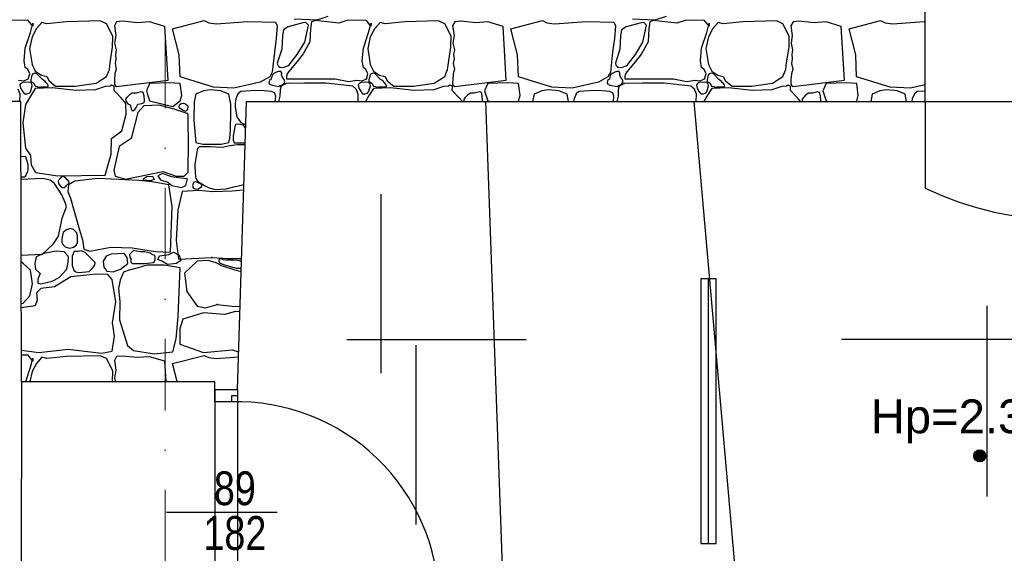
# Model space of a CAD drawing. Header units: millimetres. Extents: x 77315 to 1043159, y -108895 to -47794.
# Tile 59 of 87: x 101322 to 105689, y -95963 to -93595. Entities that reach past the tile are written whole.
import ezdxf

# ---------------------------------------------------------------- set-up
doc = ezdxf.new("R2010")
doc.units = ezdxf.units.MM
doc.header["$MEASUREMENT"] = 0
doc.linetypes.add('Dot & Dashed', pattern=[670.277762, 317.5, -176.388889, 0, -176.388874])
for name, color, linetype in [('_HATCH', 7, 'Continuous'), ('A-DRZWI', 7, 'Continuous'), ('A-WYSOKOSCI', 7, 'Continuous'), ('detalokna', 7, 'Continuous'), ('DRZWI', 7, 'Continuous'), ('Nowe_Interior - Lamp', 7, 'Continuous'), ('opisy inne', 7, 'Continuous'), ('podciagi', 7, 'Continuous'), ('Structural - Bearing', 7, 'Continuous'), ('Structural - Grid', 7, 'Continuous')]:
    doc.layers.add(name, color=color, linetype=linetype)
doc.styles.add('STYL_AUTOMATYCZNY_1', font='arial.ttf')
doc.styles.add('STYL_AUTOMATYCZNY_3', font='arial.ttf', dxfattribs={"width": 0.8})

# ---------------------------------------------------------------- blocks, each defined once
blk = doc.blocks.new('*X19')
at = {"layer": '_HATCH'}
for p, q in [((102688.9, -93580.1), (102638.9, -93596.6)), ((104188.9, -93580.1), (104138.9, -93596.6)), ((101359.4, -93597.8), (101277.6, -93596.6)), ((101379.6, -93623.8), (101359.4, -93597.8)), ((101368.9, -93650.7), (101380, -93610.6)), ((101380, -93610.6), (101379.6, -93623.8)), ((101420, -93606.9), (101396.1, -93634.2)), ((101442.3, -93613.1), (101420, -93606.9)), ((101529.4, -93603.6), (101442.3, -93613.1)), ((101678.9, -93599.9), (101529.4, -93603.6)), ((101706.5, -93613.1), (101678.9, -93599.9)), ((101735, -93667.6), (101706.5, -93613.1)), ((101751.5, -93604), (101741.5, -93621.5)), ((101741.5, -93621.5), (101748.2, -93664.9)), ((101777.5, -93601.5), (101751.5, -93604)), ((101844.8, -93608.6), (101777.5, -93601.5)), ((101897.7, -93604.4), (101844.8, -93608.6)), ((101965.2, -93624.7), (101897.7, -93604.4)), ((101979.6, -93862.4), (101965.2, -93624.7)), ((102000, -93635.1), (102139.9, -93598.7)), ((102139.9, -93598.7), (102160.1, -93608.2)), ((102160.1, -93608.2), (102193.4, -93613.1)), ((102193.4, -93613.1), (102333.4, -93602)), ((102333.4, -93602), (102456.8, -93605.7)), ((102456.8, -93605.7), (102463.4, -93622.2)), ((102463.4, -93622.2), (102459.7, -93677.9)), ((102511.7, -93626), (102491.1, -93639.9)), ((102577.8, -93608.2), (102511.7, -93626)), ((102638.9, -93596.6), (102539, -93592.5)), ((102590.2, -93606.5), (102577.8, -93608.2)), ((102585.7, -93694.9), (102601.9, -93618.9)), ((102601.9, -93618.9), (102590.2, -93606.5)), ((102615.8, -93604.4), (102611.3, -93634.6)), ((102633.2, -93597.8), (102615.8, -93604.4)), ((102683.5, -93604.4), (102633.2, -93597.8)), ((102736.4, -93609.4), (102683.5, -93604.4)), ((102777.6, -93596.6), (102736.4, -93609.4)), ((102859.4, -93597.8), (102777.6, -93596.6)), ((102879.6, -93623.8), (102859.4, -93597.8)), ((102868.9, -93650.7), (102880, -93610.6)), ((102880, -93610.6), (102879.6, -93623.8)), ((102920, -93606.9), (102896.1, -93634.2)), ((102942.3, -93613.1), (102920, -93606.9)), ((103029.4, -93603.6), (102942.3, -93613.1)), ((103178.9, -93599.9), (103029.4, -93603.6)), ((103206.5, -93613.1), (103178.9, -93599.9)), ((103235, -93667.6), (103206.5, -93613.1)), ((103251.5, -93604), (103241.5, -93621.5)), ((103241.5, -93621.5), (103248.2, -93664.9)), ((103277.5, -93601.5), (103251.5, -93604)), ((103344.8, -93608.6), (103277.5, -93601.5)), ((103397.7, -93604.4), (103344.8, -93608.6)), ((103465.2, -93624.7), (103397.7, -93604.4)), ((103479.6, -93862.4), (103465.2, -93624.7)), ((103500, -93635.1), (103639.9, -93598.7)), ((103639.9, -93598.7), (103660.1, -93608.2)), ((103660.1, -93608.2), (103693.4, -93613.1)), ((103693.4, -93613.1), (103833.4, -93602)), ((103833.4, -93602), (103956.8, -93605.7)), ((103956.8, -93605.7), (103963.4, -93622.2)), ((103963.4, -93622.2), (103959.7, -93677.9)), ((104011.7, -93626), (103991.1, -93639.9)), ((104077.8, -93608.2), (104011.7, -93626)), ((104138.9, -93596.6), (104039, -93592.5)), ((104090.2, -93606.5), (104077.8, -93608.2)), ((104085.7, -93694.9), (104101.9, -93618.9)), ((104101.9, -93618.9), (104090.2, -93606.5)), ((104115.8, -93604.4), (104111.3, -93634.6)), ((104133.2, -93597.8), (104115.8, -93604.4)), ((104183.5, -93604.4), (104133.2, -93597.8)), ((104236.4, -93609.4), (104183.5, -93604.4)), ((104277.6, -93596.6), (104236.4, -93609.4)), ((104359.4, -93597.8), (104277.6, -93596.6)), ((104379.6, -93623.8), (104359.4, -93597.8)), ((104368.9, -93650.7), (104380, -93610.6)), ((104380, -93610.6), (104379.6, -93623.8)), ((104420, -93606.9), (104396.1, -93634.2)), ((104442.3, -93613.1), (104420, -93606.9)), ((104529.4, -93603.6), (104442.3, -93613.1)), ((104678.9, -93599.9), (104529.4, -93603.6)), ((104706.5, -93613.1), (104678.9, -93599.9)), ((104735, -93667.6), (104706.5, -93613.1)), ((104751.5, -93604), (104741.5, -93621.5)), ((104741.5, -93621.5), (104748.2, -93664.9)), ((104777.5, -93601.5), (104751.5, -93604)), ((104844.8, -93608.6), (104777.5, -93601.5)), ((104897.7, -93604.4), (104844.8, -93608.6)), ((104965.2, -93624.7), (104897.7, -93604.4)), ((104979.6, -93862.4), (104965.2, -93624.7)), ((105000, -93635.1), (105139.9, -93598.7)), ((105139.9, -93598.7), (105160.1, -93608.2)), ((105160.1, -93608.2), (105193.4, -93613.1)), ((105193.4, -93613.1), (105333.4, -93602)), ((105333.4, -93602), (105337.3, -93602.1)), ((101346.2, -93720.9), (101368.9, -93650.7)), ((101376.3, -93670.1), (101365.1, -93721.7)), ((101396.1, -93634.2), (101376.3, -93670.1)), ((101733.8, -93717.1), (101735, -93667.6)), ((101748.2, -93664.9), (101742.7, -93699.1)), ((102029.5, -93750.8), (102000, -93635.1)), ((102487, -93665.1), (102483.7, -93725)), ((102491.1, -93639.9), (102487, -93665.1)), ((102611.3, -93634.6), (102608.8, -93693.2)), ((102846.2, -93720.9), (102868.9, -93650.7)), ((102876.3, -93670.1), (102865.1, -93721.7)), ((102896.1, -93634.2), (102876.3, -93670.1)), ((103233.8, -93717.1), (103235, -93667.6)), ((103248.2, -93664.9), (103242.7, -93699.1)), ((103529.5, -93750.8), (103500, -93635.1)), ((103987, -93665.1), (103983.7, -93725)), ((103991.1, -93639.9), (103987, -93665.1)), ((104111.3, -93634.6), (104108.8, -93693.2)), ((104346.2, -93720.9), (104368.9, -93650.7)), ((104376.3, -93670.1), (104365.1, -93721.7)), ((104396.1, -93634.2), (104376.3, -93670.1)), ((104733.8, -93717.1), (104735, -93667.6)), ((104748.2, -93664.9), (104742.7, -93699.1)), ((105029.5, -93750.8), (105000, -93635.1)), ((101742.7, -93699.1), (101749.4, -93728.3)), ((102459.7, -93677.9), (102451.4, -93739)), ((102552.2, -93749.8), (102585.7, -93694.9)), ((102608.8, -93693.2), (102578.7, -93746)), ((103242.7, -93699.1), (103249.4, -93728.3)), ((103959.7, -93677.9), (103951.4, -93739)), ((104052.2, -93749.8), (104085.7, -93694.9)), ((104108.8, -93693.2), (104078.7, -93746)), ((104742.7, -93699.1), (104749.4, -93728.3)), ((101341.2, -93777.4), (101346.2, -93720.9)), ((101365.1, -93721.7), (101376.7, -93793.9)), ((101723, -93786.1), (101733.8, -93717.1)), ((101749.4, -93728.3), (101746.1, -93748.5)), ((101746.1, -93748.5), (101748, -93768.3)), ((102033.3, -93847.6), (102029.5, -93750.8)), ((102451.4, -93739), (102442, -93827.4)), ((102483.7, -93725), (102463.7, -93787.3)), ((102517.2, -93794.7), (102552.2, -93749.8)), ((102578.7, -93746), (102552.2, -93780.7)), ((102841.2, -93777.4), (102846.2, -93720.9)), ((102865.1, -93721.7), (102876.7, -93793.9)), ((103223, -93786.1), (103233.8, -93717.1)), ((103249.4, -93728.3), (103246.1, -93748.5)), ((103246.1, -93748.5), (103248, -93768.3)), ((103533.3, -93847.6), (103529.5, -93750.8)), ((103951.4, -93739), (103942, -93827.4)), ((103983.7, -93725), (103963.7, -93787.3)), ((104017.2, -93794.7), (104052.2, -93749.8)), ((104078.7, -93746), (104052.2, -93780.7)), ((104341.2, -93777.4), (104346.2, -93720.9)), ((104365.1, -93721.7), (104376.7, -93793.9)), ((104723, -93786.1), (104733.8, -93717.1)), ((104749.4, -93728.3), (104746.1, -93748.5)), ((104746.1, -93748.5), (104748, -93768.3)), ((105033.3, -93847.6), (105029.5, -93750.8)), ((101345.7, -93806.3), (101341.2, -93777.4)), ((101376.7, -93793.9), (101390.7, -93822.8)), ((101719.7, -93815), (101723, -93786.1)), ((101748, -93768.3), (101744.4, -93789.1)), ((101744.4, -93789.1), (101750, -93814.4)), ((102463.7, -93787.3), (102465.9, -93796.2)), ((102465.9, -93796.2), (102469.3, -93799.7)), ((102469.3, -93799.7), (102473, -93804.7)), ((102494.5, -93805.1), (102510.7, -93799.4)), ((102510.7, -93799.4), (102517.2, -93794.7)), ((102552.2, -93780.7), (102513.9, -93825.3)), ((102845.7, -93806.3), (102841.2, -93777.4)), ((102876.7, -93793.9), (102890.7, -93822.8)), ((103219.7, -93815), (103223, -93786.1)), ((103248, -93768.3), (103244.4, -93789.1)), ((103244.4, -93789.1), (103250, -93814.4)), ((103963.7, -93787.3), (103965.9, -93796.2)), ((103965.9, -93796.2), (103969.3, -93799.7)), ((103969.3, -93799.7), (103973, -93804.7)), ((103994.5, -93805.1), (104010.7, -93799.4)), ((104010.7, -93799.4), (104017.2, -93794.7)), ((104052.2, -93780.7), (104013.9, -93825.3)), ((104345.7, -93806.3), (104341.2, -93777.4)), ((104376.7, -93793.9), (104390.7, -93822.8)), ((104719.7, -93815), (104723, -93786.1)), ((104748, -93768.3), (104744.4, -93789.1)), ((104744.4, -93789.1), (104750, -93814.4)), ((101357.3, -93815.4), (101345.7, -93806.3)), ((101366, -93834.4), (101357.3, -93815.4)), ((101359.4, -93857.1), (101366, -93834.4)), ((101375.6, -93841.4), (101370.4, -93862)), ((101379.3, -93835.2), (101375.6, -93841.4)), ((101389.4, -93831.7), (101379.3, -93835.2)), ((101398.1, -93834.3), (101389.4, -93831.7)), ((101390.7, -93822.8), (101417.6, -93840.6)), ((101422.4, -93859.9), (101398.1, -93834.3)), ((101417.6, -93840.6), (101442.3, -93847.2)), ((101706.5, -93847.2), (101719.7, -93815)), ((101744.2, -93835.1), (101742.4, -93860.3)), ((101750, -93814.4), (101744.2, -93835.1)), ((102442, -93827.4), (102430.8, -93848)), ((102441.1, -93840.6), (102437, -93858.6)), ((102448.9, -93833.3), (102441.1, -93840.6)), ((102460.7, -93828), (102448.9, -93833.3)), ((102469.4, -93824.3), (102460.7, -93828)), ((102480.4, -93824.5), (102469.4, -93824.3)), ((102473, -93804.7), (102477.7, -93805.6)), ((102477.7, -93805.6), (102486.9, -93807.3)), ((102483.9, -93832.6), (102480.4, -93824.5)), ((102483.3, -93840.6), (102483.9, -93832.6)), ((102486.2, -93848.8), (102483.3, -93840.6)), ((102486.9, -93807.3), (102494.5, -93805.1)), ((102506.4, -93837.8), (102505.5, -93848.3)), ((102513.9, -93825.3), (102506.4, -93837.8)), ((102857.3, -93815.4), (102845.7, -93806.3)), ((102866, -93834.4), (102857.3, -93815.4)), ((102859.4, -93857.1), (102866, -93834.4)), ((102875.6, -93841.4), (102870.4, -93862)), ((102879.3, -93835.2), (102875.6, -93841.4)), ((102889.4, -93831.7), (102879.3, -93835.2)), ((102898.1, -93834.3), (102889.4, -93831.7)), ((102890.7, -93822.8), (102917.6, -93840.6)), ((102922.4, -93859.9), (102898.1, -93834.3)), ((102917.6, -93840.6), (102942.3, -93847.2)), ((103206.5, -93847.2), (103219.7, -93815)), ((103244.2, -93835.1), (103242.4, -93860.3)), ((103250, -93814.4), (103244.2, -93835.1)), ((103942, -93827.4), (103930.8, -93848)), ((103941.1, -93840.6), (103937, -93858.6)), ((103948.9, -93833.3), (103941.1, -93840.6)), ((103960.7, -93828), (103948.9, -93833.3)), ((103969.4, -93824.3), (103960.7, -93828)), ((103980.4, -93824.5), (103969.4, -93824.3)), ((103973, -93804.7), (103977.7, -93805.6)), ((103977.7, -93805.6), (103986.9, -93807.3)), ((103983.9, -93832.6), (103980.4, -93824.5)), ((103983.3, -93840.6), (103983.9, -93832.6)), ((103986.2, -93848.8), (103983.3, -93840.6)), ((103986.9, -93807.3), (103994.5, -93805.1)), ((104006.4, -93837.8), (104005.5, -93848.3)), ((104013.9, -93825.3), (104006.4, -93837.8)), ((104357.3, -93815.4), (104345.7, -93806.3)), ((104366, -93834.4), (104357.3, -93815.4)), ((104359.4, -93857.1), (104366, -93834.4)), ((104375.6, -93841.4), (104370.4, -93862)), ((104379.3, -93835.2), (104375.6, -93841.4)), ((104389.4, -93831.7), (104379.3, -93835.2)), ((104398.1, -93834.3), (104389.4, -93831.7)), ((104390.7, -93822.8), (104417.6, -93840.6)), ((104422.4, -93859.9), (104398.1, -93834.3)), ((104417.6, -93840.6), (104442.3, -93847.2)), ((104706.5, -93847.2), (104719.7, -93815)), ((104744.2, -93835.1), (104742.4, -93860.3)), ((104750, -93814.4), (104744.2, -93835.1)), ((101316.4, -93863.3), (101340, -93865.7)), ((101327.3, -93877.4), (101322.7, -93884)), ((101322.7, -93884), (101325.6, -93898.2)), ((101335.8, -93874), (101327.3, -93877.4)), ((101356.8, -93871.8), (101335.8, -93874)), ((101340, -93865.7), (101359.4, -93857.1)), ((101369.3, -93874), (101356.8, -93871.8)), ((101375.3, -93879.6), (101369.3, -93874)), ((101369.3, -93915.3), (101376.8, -93888.7)), ((101370.4, -93862), (101370.7, -93867.1)), ((101370.7, -93867.1), (101373.9, -93869.9)), ((101373.9, -93869.9), (101384, -93876.1)), ((101376.8, -93888.7), (101375.3, -93879.6)), ((101384, -93876.1), (101390.5, -93889.4)), ((101427.5, -93863.7), (101422.4, -93859.9)), ((101434.7, -93868.3), (101427.5, -93863.7)), ((101437.2, -93872.9), (101434.7, -93868.3)), ((101442.4, -93877.3), (101437.2, -93872.9)), ((101442.3, -93847.2), (101451.8, -93866.6)), ((101446.1, -93882.6), (101442.4, -93877.3)), ((101448.2, -93887), (101446.1, -93882.6)), ((101448.3, -93890.3), (101448.2, -93887)), ((101451.8, -93866.6), (101481.1, -93889.3)), ((101567.8, -93890.1), (101660.3, -93875.7)), ((101660.3, -93875.7), (101706.5, -93847.2)), ((101730.3, -93885.3), (101722.9, -93889.1)), ((101740.9, -93889.8), (101730.3, -93885.3)), ((101742.4, -93860.3), (101741.5, -93878)), ((101741.5, -93878), (101744.4, -93887.3)), ((101744.4, -93887.3), (101751.5, -93890.9)), ((101751.5, -93890.9), (101979.6, -93862.4)), ((101897.7, -93878), (101883.3, -93909.6)), ((101986.6, -93874.6), (101897.7, -93878)), ((102033.9, -93878), (101986.6, -93874.6)), ((102181.6, -93894.2), (102033.3, -93847.6)), ((102040.6, -93931.7), (102033.9, -93878)), ((102388.3, -93871.5), (102272, -93898.6)), ((102430.8, -93848), (102388.3, -93871.5)), ((102429.1, -93865), (102426.8, -93876.1)), ((102426.8, -93876.1), (102430, -93881.3)), ((102437, -93858.6), (102429.1, -93865)), ((102430, -93881.3), (102432.2, -93882)), ((102432.2, -93882), (102436.7, -93884.3)), ((102436.7, -93884.3), (102441.1, -93884.7)), ((102441.1, -93884.7), (102470.8, -93891.3)), ((102470.8, -93891.3), (102477.4, -93886.5)), ((102480.8, -93888.9), (102476.1, -93905.4)), ((102477.4, -93886.5), (102483.3, -93884.7)), ((102503.5, -93877.4), (102480.8, -93888.9)), ((102483.3, -93884.7), (102492.5, -93879.8)), ((102494.9, -93860.4), (102486.2, -93848.8)), ((102492.5, -93879.8), (102495.4, -93875.5)), ((102497.4, -93870.7), (102494.9, -93860.4)), ((102495.4, -93875.5), (102497.4, -93870.7)), ((102515, -93876.8), (102503.5, -93877.4)), ((102505.5, -93848.3), (102505.4, -93856.4)), ((102505.4, -93856.4), (102509.7, -93857.1)), ((102509.7, -93857.1), (102721.1, -93856.7)), ((102520.5, -93877.7), (102515, -93876.8)), ((102584.4, -93876.1), (102520.5, -93877.7)), ((102679.8, -93875.7), (102584.4, -93876.1)), ((102798.7, -93888.9), (102679.8, -93875.7)), ((102721.1, -93856.7), (102780.9, -93868.2)), ((102780.9, -93868.2), (102816.4, -93863.3)), ((102814.6, -93902.9), (102798.7, -93888.9)), ((102816.4, -93863.3), (102840, -93865.7)), ((102827.3, -93877.4), (102822.7, -93884)), ((102822.7, -93884), (102825.6, -93898.2)), ((102835.8, -93874), (102827.3, -93877.4)), ((102856.8, -93871.8), (102835.8, -93874)), ((102840, -93865.7), (102859.4, -93857.1)), ((102869.3, -93874), (102856.8, -93871.8)), ((102875.3, -93879.6), (102869.3, -93874)), ((102869.3, -93915.3), (102876.8, -93888.7)), ((102870.4, -93862), (102870.7, -93867.1)), ((102870.7, -93867.1), (102873.9, -93869.9)), ((102873.9, -93869.9), (102884, -93876.1)), ((102876.8, -93888.7), (102875.3, -93879.6)), ((102884, -93876.1), (102890.5, -93889.4)), ((102927.5, -93863.7), (102922.4, -93859.9)), ((102934.7, -93868.3), (102927.5, -93863.7)), ((102937.2, -93872.9), (102934.7, -93868.3)), ((102942.4, -93877.3), (102937.2, -93872.9)), ((102942.3, -93847.2), (102951.8, -93866.6)), ((102946.1, -93882.6), (102942.4, -93877.3)), ((102948.2, -93887), (102946.1, -93882.6)), ((102948.3, -93890.3), (102948.2, -93887)), ((102951.8, -93866.6), (102981.1, -93889.3)), ((103067.8, -93890.1), (103160.3, -93875.7)), ((103160.3, -93875.7), (103206.5, -93847.2)), ((103230.3, -93885.3), (103222.9, -93889.1)), ((103240.9, -93889.8), (103230.3, -93885.3)), ((103242.4, -93860.3), (103241.5, -93878)), ((103241.5, -93878), (103244.4, -93887.3)), ((103244.4, -93887.3), (103251.5, -93890.9)), ((103251.5, -93890.9), (103479.6, -93862.4)), ((103397.7, -93878), (103383.3, -93909.6)), ((103486.6, -93874.6), (103397.7, -93878)), ((103533.9, -93878), (103486.6, -93874.6)), ((103681.6, -93894.2), (103533.3, -93847.6)), ((103540.6, -93931.7), (103533.9, -93878)), ((103888.3, -93871.5), (103772, -93898.6)), ((103930.8, -93848), (103888.3, -93871.5)), ((103929.1, -93865), (103926.8, -93876.1)), ((103926.8, -93876.1), (103930, -93881.3)), ((103937, -93858.6), (103929.1, -93865)), ((103930, -93881.3), (103932.2, -93882)), ((103932.2, -93882), (103936.7, -93884.3)), ((103936.7, -93884.3), (103941.1, -93884.7)), ((103941.1, -93884.7), (103970.8, -93891.3)), ((103970.8, -93891.3), (103977.4, -93886.5)), ((103980.8, -93888.9), (103976.1, -93905.4)), ((103977.4, -93886.5), (103983.3, -93884.7)), ((104003.5, -93877.4), (103980.8, -93888.9)), ((103983.3, -93884.7), (103992.5, -93879.8)), ((103994.9, -93860.4), (103986.2, -93848.8)), ((103992.5, -93879.8), (103995.4, -93875.5)), ((103997.4, -93870.7), (103994.9, -93860.4)), ((103995.4, -93875.5), (103997.4, -93870.7)), ((104015, -93876.8), (104003.5, -93877.4)), ((104005.5, -93848.3), (104005.4, -93856.4)), ((104005.4, -93856.4), (104009.7, -93857.1)), ((104009.7, -93857.1), (104221.1, -93856.7)), ((104020.5, -93877.7), (104015, -93876.8)), ((104084.4, -93876.1), (104020.5, -93877.7)), ((104179.8, -93875.7), (104084.4, -93876.1)), ((104298.7, -93888.9), (104179.8, -93875.7)), ((104221.1, -93856.7), (104280.9, -93868.2)), ((104280.9, -93868.2), (104316.4, -93863.3)), ((104314.6, -93902.9), (104298.7, -93888.9)), ((104316.4, -93863.3), (104340, -93865.7)), ((104327.3, -93877.4), (104322.7, -93884)), ((104322.7, -93884), (104325.6, -93898.2)), ((104335.8, -93874), (104327.3, -93877.4)), ((104356.8, -93871.8), (104335.8, -93874)), ((104340, -93865.7), (104359.4, -93857.1)), ((104369.3, -93874), (104356.8, -93871.8)), ((104375.3, -93879.6), (104369.3, -93874)), ((104369.3, -93915.3), (104376.8, -93888.7)), ((104370.4, -93862), (104370.7, -93867.1)), ((104370.7, -93867.1), (104373.9, -93869.9)), ((104373.9, -93869.9), (104384, -93876.1)), ((104376.8, -93888.7), (104375.3, -93879.6)), ((104384, -93876.1), (104390.5, -93889.4)), ((104427.5, -93863.7), (104422.4, -93859.9)), ((104434.7, -93868.3), (104427.5, -93863.7)), ((104437.2, -93872.9), (104434.7, -93868.3)), ((104442.4, -93877.3), (104437.2, -93872.9)), ((104442.3, -93847.2), (104451.8, -93866.6)), ((104446.1, -93882.6), (104442.4, -93877.3)), ((104448.2, -93887), (104446.1, -93882.6)), ((104448.3, -93890.3), (104448.2, -93887)), ((104451.8, -93866.6), (104481.1, -93889.3)), ((104567.8, -93890.1), (104660.3, -93875.7)), ((104660.3, -93875.7), (104706.5, -93847.2)), ((104730.3, -93885.3), (104722.9, -93889.1)), ((104740.9, -93889.8), (104730.3, -93885.3)), ((104742.4, -93860.3), (104741.5, -93878)), ((104741.5, -93878), (104744.4, -93887.3)), ((104744.4, -93887.3), (104751.5, -93890.9)), ((104751.5, -93890.9), (104979.6, -93862.4)), ((104897.7, -93878), (104883.3, -93909.6)), ((104986.6, -93874.6), (104897.7, -93878)), ((105033.9, -93878), (104986.6, -93874.6)), ((105181.6, -93894.2), (105033.3, -93847.6)), ((105040.6, -93931.7), (105033.9, -93878)), ((105337.3, -93883.4), (105272, -93898.6)), ((101323.1, -93924.6), (101314.6, -93902.9)), ((101322.2, -93958.2), (101323.1, -93924.6)), ((101325.6, -93898.2), (101335.8, -93915.3)), ((101335.8, -93915.3), (101342.6, -93923)), ((101342.6, -93923), (101353.4, -93924.1)), ((101353.4, -93924.1), (101363.5, -93920.9)), ((101363.5, -93920.9), (101369.3, -93915.3)), ((101390.7, -93900.4), (101369.3, -93934.7)), ((101390.5, -93889.4), (101399.8, -93891.4)), ((101465.9, -93896.3), (101390.7, -93900.4)), ((101399.8, -93891.4), (101405.4, -93893.6)), ((101405.4, -93893.6), (101413.6, -93893.1)), ((101413.6, -93893.1), (101445.9, -93892.2)), ((101445.9, -93892.2), (101448.3, -93890.3)), ((101570.7, -93908.3), (101465.9, -93896.3)), ((101481.1, -93889.3), (101567.8, -93890.1)), ((101657.8, -93905.4), (101570.7, -93908.3)), ((101701.2, -93890.5), (101657.8, -93905.4)), ((101722.9, -93889.1), (101701.2, -93890.5)), ((101740.4, -93908.3), (101740.9, -93889.8)), ((101770.9, -93940.9), (101740.4, -93908.3)), ((101808.5, -93928), (101797.3, -93939.2)), ((101820.6, -93920.3), (101808.5, -93928)), ((101828.4, -93920.2), (101820.6, -93920.3)), ((101837.8, -93921.1), (101828.4, -93920.2)), ((101860.2, -93915.3), (101837.8, -93921.1)), ((101869.5, -93918.4), (101860.2, -93915.3)), ((101873.2, -93932.3), (101869.5, -93918.4)), ((101874.7, -93955), (101873.2, -93932.3)), ((101883.3, -93909.6), (101897.7, -93954.7)), ((102033.9, -93954.7), (102040.6, -93931.7)), ((102102.8, -93925.6), (102095.6, -93959.1)), ((102136.7, -93909.7), (102102.8, -93925.6)), ((102167.1, -93906.2), (102136.7, -93909.7)), ((102213.4, -93910.7), (102167.1, -93906.2)), ((102272, -93898.6), (102181.6, -93894.2)), ((102249, -93925.6), (102213.4, -93910.7)), ((102257.7, -93970.1), (102249, -93925.6)), ((102289.5, -93923.5), (102280.3, -93946.2)), ((102301.9, -93913.7), (102289.5, -93923.5)), ((102346.8, -93910.7), (102301.9, -93913.7)), ((102389, -93909.3), (102346.8, -93910.7)), ((102437.7, -93913.7), (102389, -93909.3)), ((102452.2, -93919.1), (102437.7, -93913.7)), ((102457.4, -93934.5), (102452.2, -93919.1)), ((102476.1, -93905.4), (102475.6, -93934)), ((102823.1, -93924.6), (102814.6, -93902.9)), ((102822.2, -93958.2), (102823.1, -93924.6)), ((102825.6, -93898.2), (102835.8, -93915.3)), ((102835.8, -93915.3), (102842.6, -93923)), ((102842.6, -93923), (102853.4, -93924.1)), ((102853.4, -93924.1), (102863.5, -93920.9)), ((102863.5, -93920.9), (102869.3, -93915.3)), ((102890.7, -93900.4), (102869.3, -93934.7)), ((102890.5, -93889.4), (102899.8, -93891.4)), ((102965.9, -93896.3), (102890.7, -93900.4)), ((102899.8, -93891.4), (102905.4, -93893.6)), ((102905.4, -93893.6), (102913.6, -93893.1)), ((102913.6, -93893.1), (102945.9, -93892.2)), ((102945.9, -93892.2), (102948.3, -93890.3)), ((103070.7, -93908.3), (102965.9, -93896.3)), ((102981.1, -93889.3), (103067.8, -93890.1)), ((103157.8, -93905.4), (103070.7, -93908.3)), ((103201.2, -93890.5), (103157.8, -93905.4)), ((103222.9, -93889.1), (103201.2, -93890.5)), ((103240.4, -93908.3), (103240.9, -93889.8)), ((103270.9, -93940.9), (103240.4, -93908.3)), ((103308.5, -93928), (103297.3, -93939.2)), ((103320.6, -93920.3), (103308.5, -93928)), ((103328.4, -93920.2), (103320.6, -93920.3)), ((103337.8, -93921.1), (103328.4, -93920.2)), ((103360.2, -93915.3), (103337.8, -93921.1)), ((103369.5, -93918.4), (103360.2, -93915.3)), ((103373.2, -93932.3), (103369.5, -93918.4)), ((103374.7, -93955), (103373.2, -93932.3)), ((103383.3, -93909.6), (103397.7, -93954.7)), ((103533.9, -93954.7), (103540.6, -93931.7)), ((103602.8, -93925.6), (103595.8, -93958.2)), ((103636.7, -93909.7), (103602.8, -93925.6)), ((103667.1, -93906.2), (103636.7, -93909.7)), ((103713.4, -93910.7), (103667.1, -93906.2)), ((103772, -93898.6), (103681.6, -93894.2)), ((103749, -93925.6), (103713.4, -93910.7)), ((103755.4, -93958.2), (103749, -93925.6)), ((103789.5, -93923.5), (103780.3, -93946.2)), ((103801.9, -93913.7), (103789.5, -93923.5)), ((103846.8, -93910.7), (103801.9, -93913.7)), ((103889, -93909.3), (103846.8, -93910.7)), ((103937.7, -93913.7), (103889, -93909.3)), ((103952.2, -93919.1), (103937.7, -93913.7)), ((103957.4, -93934.5), (103952.2, -93919.1)), ((103976.1, -93905.4), (103975.6, -93934)), ((104323.1, -93924.6), (104314.6, -93902.9)), ((104322.2, -93958.2), (104323.1, -93924.6)), ((104325.6, -93898.2), (104335.8, -93915.3)), ((104335.8, -93915.3), (104342.6, -93923)), ((104342.6, -93923), (104353.4, -93924.1)), ((104353.4, -93924.1), (104363.5, -93920.9)), ((104363.5, -93920.9), (104369.3, -93915.3)), ((104390.7, -93900.4), (104369.3, -93934.7)), ((104390.5, -93889.4), (104399.8, -93891.4)), ((104465.9, -93896.3), (104390.7, -93900.4)), ((104399.8, -93891.4), (104405.4, -93893.6)), ((104405.4, -93893.6), (104413.6, -93893.1)), ((104413.6, -93893.1), (104445.9, -93892.2)), ((104445.9, -93892.2), (104448.3, -93890.3)), ((104570.7, -93908.3), (104465.9, -93896.3)), ((104481.1, -93889.3), (104567.8, -93890.1)), ((104657.8, -93905.4), (104570.7, -93908.3)), ((104701.2, -93890.5), (104657.8, -93905.4)), ((104722.9, -93889.1), (104701.2, -93890.5)), ((104740.4, -93908.3), (104740.9, -93889.8)), ((104770.9, -93940.9), (104740.4, -93908.3)), ((104808.5, -93928), (104797.3, -93939.2)), ((104820.6, -93920.3), (104808.5, -93928)), ((104828.4, -93920.2), (104820.6, -93920.3)), ((104837.8, -93921.1), (104828.4, -93920.2)), ((104860.2, -93915.3), (104837.8, -93921.1)), ((104869.5, -93918.4), (104860.2, -93915.3)), ((104873.2, -93932.3), (104869.5, -93918.4)), ((104874.7, -93955), (104873.2, -93932.3)), ((104883.3, -93909.6), (104897.7, -93954.7)), ((105033.9, -93954.7), (105040.6, -93931.7)), ((105102.8, -93925.6), (105095.8, -93958.2)), ((105136.7, -93909.7), (105102.8, -93925.6)), ((105167.1, -93906.2), (105136.7, -93909.7)), ((105213.4, -93910.7), (105167.1, -93906.2)), ((105272, -93898.6), (105181.6, -93894.2)), ((105249, -93925.6), (105213.4, -93910.7)), ((105255.4, -93958.2), (105249, -93925.6)), ((105289.5, -93923.5), (105280.3, -93946.2)), ((105301.9, -93913.7), (105289.5, -93923.5)), ((105337.3, -93911.4), (105301.9, -93913.7)), ((101347.8, -93971), (101335.8, -94052.3)), ((101369.3, -93934.7), (101347.8, -93971)), ((101791.6, -93966.1), (101770.9, -93940.9)), ((101797.3, -93939.2), (101791.5, -93947.8)), ((101791.5, -93947.8), (101791.6, -93954.7)), ((101791.6, -93954.7), (101801.4, -93967.4)), ((101793.2, -94014.4), (101791.6, -93966.1)), ((101801.4, -93967.4), (101811.4, -93972.5)), ((101811.4, -93972.5), (101817.6, -93992.9)), ((101838, -93984.7), (101846.1, -93969.2)), ((101846.1, -93969.2), (101863.8, -93966.2)), ((101863.8, -93966.2), (101874.3, -93961.8)), ((101940.2, -93974.3), (101871.6, -93976.8)), ((101874.3, -93961.8), (101874.7, -93955)), ((101897.7, -93954.7), (102000.8, -93979.2)), ((102006.2, -93991.2), (101940.2, -93974.3)), ((102000.8, -93979.2), (102033.9, -93954.7)), ((102028.7, -93982.7), (102030.4, -93972.9)), ((102030.4, -93972.9), (102037.7, -93966.2)), ((102037.7, -93966.2), (102047.7, -93965)), ((102047.7, -93965), (102056.9, -93968.2)), ((102056.9, -93968.2), (102068, -93976.7)), ((102095.6, -93959.1), (102094, -94040)), ((102257.4, -94003.2), (102257.7, -93970.1)), ((102280.3, -93946.2), (102276.8, -93966.3)), ((102276.8, -93966.3), (102277.1, -93983.3)), ((102454.7, -93958.2), (102457.4, -93934.5)), ((102475.6, -93934), (102469.4, -93958.2)), ((102869.3, -93934.7), (102855.4, -93958.2)), ((103285.1, -93958.2), (103270.9, -93940.9)), ((103297.3, -93939.2), (103291.5, -93947.8)), ((103291.5, -93947.8), (103291.6, -93954.7)), ((103291.6, -93954.7), (103294.3, -93958.2)), ((103374.5, -93958.2), (103374.7, -93955)), ((103397.7, -93954.7), (103412.4, -93958.2)), ((103529.2, -93958.2), (103533.9, -93954.7)), ((103780.3, -93946.2), (103778.2, -93958.2)), ((103954.7, -93958.2), (103957.4, -93934.5)), ((103975.6, -93934), (103969.4, -93958.2)), ((104369.3, -93934.7), (104355.4, -93958.2)), ((104785.1, -93958.2), (104770.9, -93940.9)), ((104797.3, -93939.2), (104791.5, -93947.8)), ((104791.5, -93947.8), (104791.6, -93954.7)), ((104791.6, -93954.7), (104794.3, -93958.2)), ((104874.5, -93958.2), (104874.7, -93955)), ((104897.7, -93954.7), (104912.4, -93958.2)), ((105029.2, -93958.2), (105033.9, -93954.7)), ((105280.3, -93946.2), (105278.2, -93958.2)), ((101774.6, -94088.2), (101793.2, -94014.4)), ((101845.2, -94006.5), (101816.3, -94121.3)), ((101817.6, -93992.9), (101819.8, -93998.4)), ((101819.8, -93998.4), (101826.4, -93997.6)), ((101826.4, -93997.6), (101832.1, -93993.1)), ((101832.1, -93993.1), (101838, -93984.7)), ((101871.6, -93976.8), (101845.2, -94006.5)), ((102050.8, -94006.5), (102006.2, -93991.2)), ((102033.9, -93989), (102028.7, -93982.7)), ((102043, -93996.7), (102033.9, -93989)), ((102054.2, -94000.7), (102043, -93996.7)), ((102064.2, -94010.3), (102050.8, -94006.5)), ((102059.2, -94000.1), (102054.2, -94000.7)), ((102061.8, -93997.2), (102059.2, -94000.1)), ((102066.1, -93991), (102061.8, -93997.2)), ((102068.4, -94015.3), (102064.2, -94010.3)), ((102068, -93976.7), (102066.1, -93991)), ((102068.6, -94019.3), (102068.4, -94015.3)), ((102069, -94053.2), (102068.6, -94019.3)), ((102256.2, -94086.9), (102257.4, -94003.2)), ((102277.1, -93983.3), (102283.9, -94025.2)), ((101335.8, -94052.3), (101347.4, -94165)), ((102070.6, -94132.8), (102069, -94053.2)), ((102094, -94040), (102102.8, -94140.3)), ((102277.1, -94062.2), (102268.3, -94109.6)), ((102280.3, -94060.2), (102277.1, -94062.2)), ((102288.8, -94057.8), (102280.3, -94060.2)), ((102283.9, -94025.2), (102301.9, -94050.4)), ((102314.8, -94062.2), (102288.8, -94057.8)), ((102301.9, -94050.4), (102324, -94061.6)), ((102323.6, -94075.5), (102314.8, -94062.2)), ((101728.8, -94122.1), (101774.6, -94088.2)), ((102253.7, -94120.2), (102256.2, -94086.9)), ((101727.2, -94191.9), (101728.8, -94122.1)), ((101816.3, -94121.3), (101762.7, -94157.2)), ((102068.1, -94271.9), (102070.6, -94132.8)), ((102102.8, -94140.3), (102133.2, -94147.1)), ((102133.2, -94147.1), (102175.6, -94146.6)), ((102175.6, -94146.6), (102215.8, -94146.4)), ((102215.8, -94146.4), (102249, -94140.3)), ((102249, -94140.3), (102253.7, -94120.2)), ((102286.9, -94149.8), (102253, -94154.5)), ((102268.3, -94109.6), (102268, -94129.8)), ((102268, -94129.8), (102270.6, -94136.8)), ((102270.6, -94136.8), (102272.2, -94140.8)), ((102272.2, -94140.8), (102277.1, -94141.7)), ((102277.1, -94141.7), (102314.8, -94141.7)), ((102315.4, -94150.3), (102286.9, -94149.8)), ((102314.8, -94141.7), (102321.6, -94141.1)), ((102321.2, -94151.6), (102315.4, -94150.3)), ((101347.4, -94165), (101368.9, -94196.8)), ((101701.2, -94284.3), (101727.2, -94191.9)), ((101762.7, -94157.2), (101739.1, -94262.4)), ((102110.6, -94166.5), (102098.6, -94236.2)), ((102116.9, -94159.5), (102110.6, -94166.5)), ((102131.9, -94159), (102116.9, -94159.5)), ((102166.7, -94158.5), (102131.9, -94159)), ((102219.7, -94161.8), (102166.7, -94158.5)), ((102253, -94154.5), (102219.7, -94161.8)), ((101337.8, -94201.3), (101327.7, -94203.6)), ((101348.1, -94202.8), (101337.8, -94201.3)), ((101352.3, -94212.9), (101348.1, -94202.8)), ((101355.3, -94220.6), (101352.3, -94212.9)), ((101358.8, -94239.5), (101355.3, -94220.6)), ((101368.9, -94196.8), (101373, -94238.5)), ((102098.6, -94236.2), (102099.1, -94275.9)), ((101350.3, -94284.5), (101352.3, -94279)), ((101352.3, -94279), (101356, -94272.6)), ((101356, -94272.6), (101359.8, -94261.6)), ((101359.8, -94261.6), (101358.8, -94239.5)), ((101373, -94238.5), (101392.4, -94272.4)), ((101392.4, -94272.4), (101491, -94287.6)), ((101739.1, -94262.4), (101745.3, -94289.3)), ((101790.7, -94301.7), (101955.9, -94268.6)), ((101954.3, -94276.5), (101934.2, -94286.8)), ((101995.6, -94292.2), (101954.3, -94276.5)), ((101955.9, -94268.6), (102015.3, -94288.5)), ((102050.8, -94289.3), (102068.1, -94271.9)), ((102099.1, -94275.9), (102102.4, -94299.1)), ((101327.8, -94292.1), (101330.8, -94292.1)), ((101422.4, -94299.2), (101327.8, -94303.8)), ((101330.8, -94292.1), (101344.5, -94291.8)), ((101344.5, -94291.8), (101347.3, -94288.5)), ((101347.3, -94288.5), (101350.3, -94284.5)), ((101456.8, -94306.6), (101422.4, -94299.2)), ((101475.8, -94321.5), (101456.8, -94306.6)), ((101508.4, -94371.4), (101475.8, -94321.5)), ((101491, -94287.6), (101701.2, -94284.3)), ((101495, -94305.3), (101491.5, -94310.7)), ((101491.5, -94310.7), (101493.3, -94321.1)), ((101493.3, -94321.1), (101501, -94332.2)), ((101501, -94299.2), (101495, -94305.3)), ((101506.5, -94292.1), (101501, -94299.2)), ((101511.8, -94289.9), (101506.5, -94292.1)), ((101517.1, -94290.9), (101511.8, -94289.9)), ((101527.8, -94299.2), (101517.1, -94290.9)), ((101532.4, -94305.7), (101527.8, -94299.2)), ((101527.8, -94332.2), (101539.6, -94320.7)), ((101537.3, -94308.3), (101532.4, -94305.7)), ((101540.4, -94313.6), (101537.3, -94308.3)), ((101566.2, -94311.2), (101538.5, -94327.7)), ((101539.6, -94320.7), (101540.4, -94313.6)), ((101668.1, -94299.2), (101566.2, -94311.2)), ((101850.2, -94308.3), (101668.1, -94299.2)), ((101745.3, -94289.3), (101790.7, -94301.7)), ((101908.4, -94313.6), (101850.2, -94308.3)), ((101869.5, -94302), (101884.7, -94289.8)), ((101871.9, -94307.4), (101869.5, -94302)), ((101901.9, -94309.9), (101871.9, -94307.4)), ((101884.7, -94289.8), (101911.2, -94288.8)), ((101918, -94303.5), (101901.9, -94309.9)), ((101983, -94326.8), (101908.4, -94313.6)), ((101911.2, -94288.8), (101918, -94303.5)), ((101934.2, -94286.8), (101946, -94305.5)), ((101946, -94305.5), (101978.9, -94316.3)), ((101978.9, -94316.3), (101996.1, -94331)), ((102037.8, -94298.1), (101995.6, -94292.2)), ((102015.3, -94288.5), (102050.8, -94289.3)), ((102065.2, -94301.1), (102037.8, -94298.1)), ((102058.9, -94331), (102065.2, -94301.1)), ((102091.5, -94320.9), (102088.7, -94330.1)), ((102094.3, -94315.8), (102091.5, -94320.9)), ((102101, -94314.7), (102094.3, -94315.8)), ((102120.5, -94320.9), (102101, -94314.7)), ((102102.4, -94299.1), (102110.6, -94310.7)), ((102110.6, -94310.7), (102141.2, -94329.9)), ((102129.9, -94326.9), (102120.5, -94320.9)), ((101501, -94332.2), (101510.3, -94339.6)), ((101510.3, -94339.6), (101515, -94341)), ((101515, -94341), (101519.9, -94339.5)), ((101519.9, -94339.5), (101523.3, -94336)), ((101523.3, -94336), (101527.8, -94332.2)), ((101538.5, -94327.7), (101535.6, -94357)), ((101535.6, -94357), (101547.4, -94386.3)), ((101998, -94423.9), (101983, -94326.8)), ((101996.1, -94331), (102039.2, -94339.8)), ((102041.8, -94356.5), (102022.4, -94439.4)), ((102039.2, -94339.8), (102058.9, -94331)), ((102116.5, -94352), (102041.8, -94356.5)), ((102088.7, -94330.1), (102091.5, -94341.1)), ((102091.5, -94341.1), (102095.5, -94344)), ((102095.5, -94344), (102102.2, -94345.5)), ((102102.2, -94345.5), (102112.1, -94346)), ((102112.1, -94346), (102120.5, -94341.1)), ((102178.7, -94358.9), (102116.5, -94352)), ((102120.5, -94341.1), (102126.6, -94337.5)), ((102126.6, -94337.5), (102129.4, -94333)), ((102129.4, -94333), (102129.9, -94326.9)), ((102141.2, -94329.9), (102161.6, -94341.1)), ((102161.6, -94341.1), (102190.1, -94347.7)), ((102264.6, -94356.1), (102178.7, -94358.9)), ((102190.1, -94347.7), (102236.6, -94345.1)), ((102236.6, -94345.1), (102271.5, -94336.5)), ((102315, -94351.7), (102264.6, -94356.1)), ((102271.5, -94336.5), (102305.8, -94329)), ((102305.8, -94329), (102315.8, -94325.8)), ((101522.8, -94405.3), (101508.4, -94371.4)), ((101528.6, -94425.1), (101522.8, -94405.3)), ((101547.4, -94386.3), (101583.1, -94512.6)), ((101509.6, -94475.9), (101528.6, -94425.1)), ((101990.1, -94626.5), (101998, -94423.9)), ((102022.4, -94439.4), (102015.9, -94575.1)), ((101493.9, -94555.1), (101509.6, -94475.9)), ((101514.8, -94538.7), (101510.1, -94558.2)), ((101529.4, -94526.8), (101514.8, -94538.7)), ((101546.4, -94521.9), (101529.4, -94526.8)), ((101560.2, -94526), (101546.4, -94521.9)), ((101573.5, -94538.7), (101560.2, -94526)), ((101577.3, -94553), (101573.5, -94538.7)), ((101583.1, -94512.6), (101600.4, -94572)), ((101471.6, -94588.6), (101493.9, -94555.1)), ((101508.2, -94570.3), (101508, -94582.7)), ((101508, -94582.7), (101514.8, -94593.9)), ((101510.1, -94558.2), (101508.2, -94570.3)), ((101573.5, -94593.9), (101577.9, -94583.7)), ((101577.8, -94568.7), (101577.3, -94553)), ((101577.9, -94583.7), (101577.8, -94568.7)), ((101600.4, -94572), (101606.2, -94612.9)), ((102015.9, -94575.1), (102025.9, -94656.8)), ((101422.4, -94634.8), (101471.6, -94588.6)), ((101484, -94621.2), (101429.1, -94632.7)), ((101519.1, -94624.1), (101484, -94621.2)), ((101514.8, -94593.9), (101523.5, -94603.3)), ((101537.7, -94645.5), (101519.1, -94624.1)), ((101523.5, -94603.3), (101542.1, -94607.9)), ((101542.1, -94607.9), (101559.8, -94604.5)), ((101563.7, -94622.8), (101554.4, -94643.5)), ((101559.8, -94604.5), (101573.5, -94593.9)), ((101579.9, -94623.4), (101563.7, -94622.8)), ((101594.3, -94619.7), (101579.9, -94623.4)), ((101611.6, -94628.2), (101594.3, -94619.7)), ((101606.2, -94612.9), (101632.2, -94621.6)), ((101654.5, -94671.1), (101611.6, -94628.2)), ((101632.2, -94621.6), (101726.3, -94604.2)), ((101726.3, -94604.2), (101820, -94607.5)), ((101820, -94624.5), (101808.5, -94636.4)), ((101820, -94607.5), (101923.7, -94623.2)), ((101826, -94618.9), (101820, -94624.5)), ((101839, -94621.9), (101826, -94618.9)), ((101856.8, -94624.8), (101839, -94621.9)), ((101877, -94624.5), (101856.8, -94624.8)), ((101899.9, -94630.5), (101877, -94624.5)), ((101909.7, -94635.9), (101899.9, -94630.5)), ((101923.7, -94623.2), (101990.1, -94626.5)), ((101982.4, -94636), (102004.1, -94626.9)), ((102004.1, -94626.9), (102028.2, -94639)), ((101328.4, -94639.7), (101422.4, -94634.8)), ((101337.1, -94676.9), (101328.5, -94669.4)), ((101394.9, -94646.4), (101388.6, -94676.2)), ((101429.1, -94632.7), (101394.9, -94646.4)), ((101530.1, -94701), (101537.3, -94670.3)), ((101537.3, -94670.3), (101537.7, -94645.5)), ((101554.4, -94643.5), (101553.8, -94686)), ((101656.1, -94675.5), (101654.5, -94671.1)), ((101705.7, -94644.3), (101691.9, -94666.6)), ((101691.9, -94666.6), (101694.6, -94693.4)), ((101727.2, -94635.2), (101705.7, -94644.3)), ((101785, -94632.7), (101727.2, -94635.2)), ((101798.6, -94650.5), (101785, -94632.7)), ((101800.9, -94676.4), (101798.6, -94650.5)), ((101808.5, -94636.4), (101809.5, -94648.2)), ((101809.5, -94648.2), (101814.3, -94655.2)), ((101814.3, -94655.2), (101814.1, -94662.5)), ((101814.1, -94662.5), (101815, -94670.9)), ((101815, -94670.9), (101820, -94676.5)), ((101877, -94676.5), (101913.3, -94672)), ((101919, -94640.5), (101909.7, -94635.9)), ((101913.3, -94672), (101919.8, -94667.6)), ((101922.5, -94644.4), (101919, -94640.5)), ((101919.8, -94667.6), (101921.7, -94659.5)), ((101921.7, -94659.5), (101922.6, -94652.9)), ((101922.6, -94652.9), (101922.5, -94644.4)), ((101934.3, -94658.2), (101942.1, -94642)), ((101951.7, -94665.5), (101934.3, -94658.2)), ((101942.1, -94642), (101982.4, -94636)), ((101977, -94681.1), (101951.7, -94665.5)), ((102036, -94663.6), (102017.3, -94676.3)), ((102025.9, -94656.8), (102173.7, -94649.3)), ((102028.2, -94639), (102036, -94663.6)), ((102108.2, -94665.9), (102052.7, -94718.8)), ((102156.8, -94663.3), (102108.2, -94665.9)), ((102193.1, -94673.1), (102156.8, -94663.3)), ((102173.7, -94649.3), (102244, -94654.6)), ((102221.7, -94687.8), (102193.1, -94673.1)), ((102205.4, -94660.2), (102204.3, -94666.8)), ((102204.3, -94666.8), (102207.1, -94673.1)), ((102208.3, -94656.8), (102205.4, -94660.2)), ((102207.1, -94673.1), (102225.1, -94680.6)), ((102214.3, -94656.3), (102208.3, -94656.8)), ((102218.6, -94657.1), (102214.3, -94656.3)), ((102221.9, -94658.6), (102218.6, -94657.1)), ((102223.6, -94660.6), (102221.9, -94658.6)), ((102234.4, -94661.5), (102223.6, -94660.6)), ((102267.6, -94661.4), (102234.4, -94661.5)), ((102244, -94654.6), (102305.6, -94654.6)), ((102288.8, -94663.3), (102267.6, -94661.4)), ((102297.2, -94664.7), (102288.8, -94663.3)), ((102304.9, -94668.3), (102297.2, -94664.7)), ((102305.2, -94668.6), (102304.9, -94668.3)), ((101369.3, -94705.8), (101337.1, -94676.9)), ((101377.9, -94767.3), (101369.3, -94705.8)), ((101388.6, -94676.2), (101392, -94701.3)), ((101392, -94701.3), (101412.6, -94721.5)), ((101496, -94738.8), (101530.1, -94701)), ((101553.8, -94686), (101561.3, -94706.8)), ((101561.3, -94706.8), (101570.9, -94713.8)), ((101570.9, -94713.8), (101583.9, -94716.1)), ((101583.9, -94716.1), (101630.2, -94711.7)), ((101630.2, -94711.7), (101636.5, -94704.7)), ((101636.4, -94705), (101643.4, -94698.7)), ((101643.4, -94698.7), (101650.3, -94689.5)), ((101650.3, -94689.5), (101655.1, -94682.5)), ((101655.1, -94682.5), (101656.1, -94675.5)), ((101694.6, -94693.4), (101707.8, -94710.3)), ((101707.8, -94710.3), (101736.2, -94713.2)), ((101736.2, -94713.2), (101768.9, -94702.1)), ((101782, -94714.3), (101766.9, -94750.2)), ((101768.9, -94702.1), (101800.9, -94676.4)), ((101807.7, -94706.6), (101782, -94714.3)), ((101847.7, -94695.1), (101807.7, -94706.6)), ((101820, -94676.5), (101877, -94676.5)), ((101885.7, -94683.5), (101847.7, -94695.1)), ((101924.1, -94683.5), (101885.7, -94683.5)), ((101962.5, -94683.5), (101924.1, -94683.5)), ((102033.4, -94695.2), (101962.5, -94683.5)), ((102017.3, -94676.3), (101977, -94681.1)), ((102024, -94911.3), (102033.4, -94695.2)), ((102255, -94699.2), (102221.7, -94687.8)), ((102225.1, -94680.6), (102250.1, -94688.6)), ((102250.1, -94688.6), (102265.2, -94692.7)), ((102273.3, -94704.8), (102255, -94699.2)), ((102265.2, -94692.7), (102274.7, -94694.4)), ((102293.1, -94710), (102273.3, -94704.8)), ((102274.7, -94694.4), (102282.4, -94696.9)), ((102282.4, -94696.9), (102294.9, -94698)), ((102301.6, -94711.7), (102293.1, -94710)), ((102294.9, -94698), (102300.6, -94697.5)), ((102300.6, -94697.5), (102304.3, -94695.7)), ((102303.8, -94713.5), (102301.6, -94711.7)), ((101412.6, -94721.5), (101402.3, -94745.8)), ((101402.3, -94745.8), (101402.7, -94763.2)), ((101415.9, -94766.9), (101466.3, -94755.7)), ((101466.3, -94755.7), (101496, -94738.8)), ((101548.4, -94736.3), (101476.2, -94780.1)), ((101660.7, -94724), (101548.4, -94736.3)), ((101712.3, -94724.8), (101660.7, -94724)), ((101731.3, -94747.8), (101712.3, -94724.8)), ((101747.4, -94846.1), (101731.3, -94747.8)), ((101766.9, -94750.2), (101759.4, -94787.8)), ((102052.7, -94718.8), (102062.5, -94800.5)), ((101366.8, -94819.7), (101377.9, -94767.3)), ((101415.9, -94787.1), (101396.5, -94806.9)), ((101402.7, -94763.2), (101415.9, -94766.9)), ((101476.2, -94780.1), (101415.9, -94787.1)), ((101759.4, -94787.8), (101765.9, -94845.9)), ((102062.5, -94800.5), (102108.2, -94865.9)), ((101337.1, -94851.9), (101366.8, -94819.7)), ((101399.4, -94839.1), (101389.9, -94865.1)), ((101396.5, -94806.9), (101399.4, -94839.1)), ((101732.9, -94940.3), (101747.4, -94846.1)), ((101765.9, -94845.9), (101764.3, -94926.6)), ((101328.8, -94853.8), (101337.1, -94851.9)), ((101389.9, -94865.1), (101328.8, -94873.5)), ((102108.2, -94865.9), (102145.2, -94873)), ((102145.2, -94873), (102196.7, -94858.3)), ((102196.7, -94858.3), (102249.9, -94864.2)), ((102279.4, -94889.5), (102230.3, -94903.1)), ((102249.9, -94864.2), (102263.2, -94866.6)), ((102263.2, -94866.6), (102296.3, -94867.2)), ((102298.2, -94890.9), (102279.4, -94889.5)), ((102296.3, -94867.2), (102299, -94867.5)), ((101764.3, -94926.6), (101800.2, -95041)), ((102016.2, -95011.5), (102024, -94911.3)), ((102044.4, -94922.9), (102031.9, -94967)), ((102136.9, -94895.3), (102044.4, -94922.9)), ((102230.3, -94903.1), (102136.9, -94895.3)), ((101741.6, -94999.3), (101732.9, -94940.3)), ((102031.9, -94967), (102031.1, -95034.2)), ((101731.3, -95065.8), (101741.6, -94999.3)), ((102000.6, -95068.4), (102016.2, -95011.5)), ((101329.1, -95061.4), (101406, -95071.1)), ((101406, -95071.1), (101536.5, -95056.3)), ((101536.5, -95056.3), (101684.2, -95074)), ((101684.2, -95074), (101731.3, -95065.8)), ((101800.2, -95041), (101825.8, -95062.5)), ((101825.8, -95062.5), (101919.1, -95078.1)), ((102031.1, -95034.2), (102136.9, -95071.1)), ((102136.9, -95071.1), (102265.3, -95060)), ((102265.3, -95060), (102292.7, -95068.8)), ((101359.4, -95083.5), (101329.2, -95083)), ((101379.6, -95109.5), (101359.4, -95083.5)), ((101368.9, -95136.3), (101380, -95096.3)), ((101380, -95096.3), (101379.6, -95109.5)), ((101420, -95092.6), (101396.1, -95119.8)), ((101442.3, -95098.8), (101420, -95092.6)), ((101529.4, -95089.3), (101442.3, -95098.8)), ((101678.9, -95085.6), (101529.4, -95089.3)), ((101706.5, -95098.8), (101678.9, -95085.6)), ((101735, -95153.3), (101706.5, -95098.8)), ((101751.5, -95089.7), (101741.5, -95107.2)), ((101741.5, -95107.2), (101748.2, -95150.6)), ((101777.5, -95087.1), (101751.5, -95089.7)), ((101844.8, -95094.2), (101777.5, -95087.1)), ((101897.7, -95090.1), (101844.8, -95094.2)), ((101965.2, -95110.3), (101897.7, -95090.1)), ((101919.1, -95078.1), (102000.6, -95068.4)), ((101970.7, -95200.4), (101965.2, -95110.3)), ((102000, -95120.8), (102139.9, -95084.3)), ((102139.9, -95084.3), (102160.1, -95093.8)), ((102160.1, -95093.8), (102193.4, -95098.8)), ((102193.4, -95098.8), (102292, -95090.9)), ((101348.1, -95200.4), (101368.9, -95136.3)), ((101396.1, -95119.8), (101376.3, -95155.7)), ((101733.8, -95200.4), (101735, -95153.3)), ((101748.2, -95150.6), (101742.7, -95184.8)), ((102020.3, -95200.4), (102000, -95120.8)), ((101376.3, -95155.7), (101366.7, -95200.4)), ((101742.7, -95184.8), (101746.3, -95200.4))]:
    blk.add_line(p, q, dxfattribs=at)
for p in [(102483.3, -93840.6), (103983.3, -93840.6), (101359.4, -93857.1), (102859.4, -93857.1), (104359.4, -93857.1), (102064.2, -94010.3), (101527.8, -94332.2), (102173.7, -94649.3), (102196.7, -94858.3)]:
    blk.add_point(p, dxfattribs=at)

msp = doc.modelspace()

# ---------------------------------------------------------------- hatches: boundary and pattern name
at = {"layer": 'A-WYSOKOSCI'}
msp.add_hatch(color=256, dxfattribs=at).paths.add_polyline_path([(105606.2, -95530.2, 1), (105552.8, -95530.2, 1)])

# ---------------------------------------------------------------- linework, layer by layer
at = {"layer": 'A-DRZWI'}
msp.add_line((102464, -95782.2), (101973.3, -95782.2), dxfattribs=at)
msp.add_lwpolyline([(102261.4, -96176.4), (103181.4, -96176.1, 0.4176), (102260.4, -95290.1)], format="xyb", dxfattribs=at)
at = {"layer": 'A-WYSOKOSCI'}
msp.add_circle((105579.5, -95530.2), 26.7, dxfattribs=at)
at = {"layer": 'detalokna'}
msp.add_line((105337.3, -93958.2), (106587.3, -93958.2), dxfattribs=at)
at = {"layer": 'DRZWI'}
msp.add_lwpolyline([(102287.4, -95237.7), (102287.4, -95264.3), (102260.4, -95264.3), (102260.4, -95290.1), (102187.5, -95289.9), (102187.4, -95237.6)], dxfattribs=at)
at = {"layer": 'Nowe_Interior - Lamp'}
msp.add_lwpolyline([(104342.1, -94744.6), (104342.1, -95918.6), (104411.1, -95918.6), (104411.1, -94744.6)], close=True, dxfattribs=at)
msp.add_lwpolyline([(104376.6, -95918.6), (104376.6, -94744.6)], dxfattribs=at)
at = {"layer": 'opisy inne'}
for p, q in [((102923.1, -94368.2), (102923.1, -95163.9)), ((105611.3, -94863.9), (105611.3, -95711.3)), ((102773.1, -95013.9), (103568, -95013.9)), ((105761.3, -95013.9), (104966.3, -95013.9)), ((103078.9, -95038.6), (103078.9, -95834.3))]:
    msp.add_line(p, q, dxfattribs=at)
at = {"layer": 'podciagi'}
for p, q in [((103387.3, -93958.2), (103478.2, -96508.9)), ((104537.3, -96508.9), (104312.3, -93958.2)), ((105337.3, -93958.2), (105337.3, -94341.6)), ((101329.4, -95200.4), (101327.3, -96400.4)), ((102187.4, -95237.7), (102187.4, -96227.7)), ((102287.4, -95237.7), (102287.4, -96227.7))]:
    msp.add_line(p, q, dxfattribs=at)
msp.add_arc((105962.3, -93041.4), 1442.6, 244.3262, 295.6738, dxfattribs=at)
at = {"layer": 'Structural - Bearing'}
for p, q in [((105337.3, -93958.2), (105337.3, -93317.8)), ((101327.3, -93958.2), (100451.4, -93958.2)), ((101329.4, -95200.4), (101327.3, -93958.2)), ((102287.4, -95237.7), (102327.3, -93958.2)), ((102327.3, -93958.2), (105337.3, -93958.2)), ((101329.4, -95200.4), (102187.3, -95200.4)), ((102187.4, -95237.7), (102187.3, -95200.4)), ((102287.4, -95237.7), (102187.4, -95237.7))]:
    msp.add_line(p, q, dxfattribs=at)
at = {"layer": 'Structural - Grid', "linetype": 'Dot & Dashed', "lineweight": 15}
msp.add_line((101967.3, -107395.1), (101967.3, -90539.7), dxfattribs=at)

# ---------------------------------------------------------------- block references
at = {"layer": '_HATCH'}
msp.add_blockref('*X19', (0, 0), dxfattribs=at)

# ---------------------------------------------------------------- texts
at = {"layer": 'A-WYSOKOSCI', "insert": (105494.8, -95377.6), "char_height": 150, "attachment_point": 5, "style": 'STYL_AUTOMATYCZNY_1'}
msp.add_mtext('\\A1;{\\pqc;\\fArial|b0|i0|c238|p0;\\W1.000000;Hp=2.30}', dxfattribs=at)
at = {"layer": 'opisy inne', "char_height": 150, "attachment_point": 5, "style": 'STYL_AUTOMATYCZNY_3'}
for s, insert in [('\\A1;{\\pqc;\\fArial|b0|i0|c238|p0;\\W0.800000;89}', (102275.9, -95675.1)), ('\\A1;{\\pqc;\\fArial|b0|i0|c238|p0;\\W0.800000;182}', (102275.9, -95873.6))]:
    msp.add_mtext(s, dxfattribs=dict(at, insert=insert))

doc.saveas('drawing.dxf')
